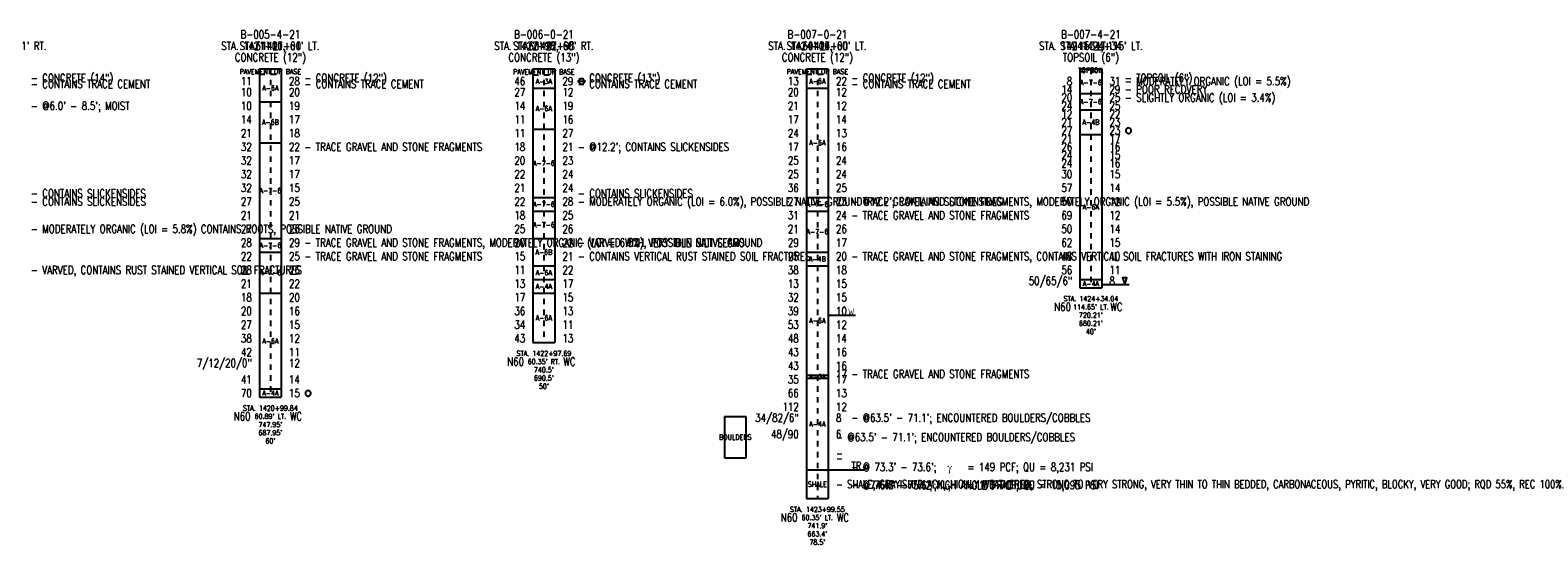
# Model space of a CAD drawing. Extents: x -0.8 to 53.2, y -0.8 to 8.6.
# Tile 2 of 2: x 25.6 to 53.2, y -0.8 to 8.6. Entities that reach past the tile are written whole.
import ezdxf
from ezdxf.enums import TextEntityAlignment as Align

# ---------------------------------------------------------------- set-up
doc = ezdxf.new("R2010")
doc.units = 0
doc.linetypes.add('Dash', pattern=[0.12, 0.08, -0.04])
doc.linetypes.add('Solid', pattern=[0])
doc.layers.get('0').update_dxf_attribs({"linetype": 'Solid'})
for name, color, linetype in [('GT_PROJECT_CELLS', 7, 'Solid'), ('GT_PROJECT_SOIL_BORING', 7, 'Solid'), ('GT_PROJECT_TEXT', 7, 'Solid'), ('GT_PROJECT_TEXT_2', 7, 'Solid'), ('GT_PROJECT_TEXT_3', 7, 'Solid'), ('SC_SCRATCH1', 7, 'Solid'), ('SC_SCRATCH10', 7, 'Solid'), ('SC_SCRATCH11', 7, 'Solid'), ('SC_SCRATCH2', 7, 'Solid'), ('SC_SCRATCH3', 7, 'Solid'), ('SC_SCRATCH4', 7, 'Solid'), ('SC_SCRATCH5', 7, 'Solid'), ('SC_SCRATCH6', 7, 'Solid'), ('SC_SCRATCH7', 7, 'Solid'), ('SC_SCRATCH8', 7, 'Solid'), ('SC_SCRATCH9', 7, 'Solid')]:
    doc.layers.add(name, color=color, linetype=linetype)
doc.styles.add('ROMAND', font='romand', dxfattribs={"height": 1})

# ---------------------------------------------------------------- blocks, each defined once
blk = doc.blocks.new('DGRFC_CIRCLE')
at = {"color": 7, "linetype": 'Solid'}
blk.add_lwpolyline([(0, -0.5), (0.04, -0.5), (0.08, -0.49), (0.12, -0.49), (0.15, -0.48), (0.19, -0.46), (0.23, -0.45), (0.26, -0.43), (0.29, -0.4), (0.32, -0.38), (0.35, -0.35), (0.38, -0.32), (0.4, -0.29), (0.43, -0.26), (0.45, -0.23), (0.46, -0.19), (0.48, -0.15), (0.49, -0.12), (0.49, -0.08), (0.5, -0.04), (0.5, 0), (0.5, 0.04), (0.49, 0.08), (0.49, 0.12), (0.48, 0.15), (0.46, 0.19), (0.45, 0.23), (0.43, 0.26), (0.4, 0.29), (0.38, 0.32), (0.35, 0.35), (0.32, 0.38), (0.29, 0.4), (0.26, 0.43), (0.23, 0.45), (0.19, 0.46), (0.15, 0.48), (0.12, 0.49), (0.08, 0.49), (0.04, 0.5), (0, 0.5), (-0.04, 0.5), (-0.08, 0.49), (-0.12, 0.49), (-0.15, 0.48), (-0.19, 0.46), (-0.23, 0.45), (-0.26, 0.43), (-0.29, 0.4), (-0.32, 0.38), (-0.35, 0.35), (-0.38, 0.32), (-0.4, 0.29), (-0.43, 0.26), (-0.45, 0.23), (-0.46, 0.19), (-0.48, 0.15), (-0.49, 0.12), (-0.49, 0.08), (-0.5, 0.04), (-0.5, 0), (-0.5, -0.04), (-0.49, -0.08), (-0.49, -0.12), (-0.48, -0.15), (-0.46, -0.19), (-0.45, -0.23), (-0.43, -0.26), (-0.4, -0.29), (-0.38, -0.32), (-0.35, -0.35), (-0.32, -0.38), (-0.29, -0.4), (-0.26, -0.43), (-0.23, -0.45), (-0.19, -0.46), (-0.15, -0.48), (-0.12, -0.49), (-0.08, -0.49), (-0.04, -0.5), (0, -0.5)], dxfattribs=at)
blk = doc.blocks.new('DGRFC_LINE_CIRCLE')
at = {"color": 7, "linetype": 'Solid'}
for points in [[(0.75, 0), (-0.75, 0)], [(0, -0.5), (0.04, -0.5), (0.08, -0.49), (0.12, -0.49), (0.15, -0.48), (0.19, -0.46), (0.23, -0.45), (0.26, -0.43), (0.29, -0.4), (0.32, -0.38), (0.35, -0.35), (0.38, -0.32), (0.4, -0.29), (0.43, -0.26), (0.45, -0.23), (0.46, -0.19), (0.48, -0.15), (0.49, -0.12), (0.49, -0.08), (0.5, -0.04), (0.5, 0), (0.5, 0.04), (0.49, 0.08), (0.49, 0.12), (0.48, 0.15), (0.46, 0.19), (0.45, 0.23), (0.43, 0.26), (0.4, 0.29), (0.38, 0.32), (0.35, 0.35), (0.32, 0.38), (0.29, 0.4), (0.26, 0.43), (0.23, 0.45), (0.19, 0.46), (0.15, 0.48), (0.12, 0.49), (0.08, 0.49), (0.04, 0.5), (0, 0.5), (-0.04, 0.5), (-0.08, 0.49), (-0.12, 0.49), (-0.15, 0.48), (-0.19, 0.46), (-0.23, 0.45), (-0.26, 0.43), (-0.29, 0.4), (-0.32, 0.38), (-0.35, 0.35), (-0.38, 0.32), (-0.4, 0.29), (-0.43, 0.26), (-0.45, 0.23), (-0.46, 0.19), (-0.48, 0.15), (-0.49, 0.12), (-0.49, 0.08), (-0.5, 0.04), (-0.5, 0), (-0.5, -0.04), (-0.49, -0.08), (-0.49, -0.12), (-0.48, -0.15), (-0.46, -0.19), (-0.45, -0.23), (-0.43, -0.26), (-0.4, -0.29), (-0.38, -0.32), (-0.35, -0.35), (-0.32, -0.38), (-0.29, -0.4), (-0.26, -0.43), (-0.23, -0.45), (-0.19, -0.46), (-0.15, -0.48), (-0.12, -0.49), (-0.08, -0.49), (-0.04, -0.5), (0, -0.5)]]:
    blk.add_lwpolyline(points, dxfattribs=at)
blk = doc.blocks.new('DGRFC_OHDOT$FREE$WATER')
at = {"color": 7}
for points in [[(-0.035, 0.08), (-0.0193, 0), (-0.035, 0.08), (-0.0151, 0.0142)], [(-0.035, 0.08), (-0.0151, 0.0142), (-0.035, 0.08), (-0.028, 0.08)], [(-0.0193, 0), (-0.0123, 0), (-0.0193, 0), (0, 0.0415)], [(-0.0193, 0), (0, 0.0415), (-0.0193, 0), (-0.0151, 0.0142)], [(0, 0.0415), (-0.0035, 0.0533), (0, 0.0415), (-0.0151, 0.0142)], [(0.0151, 0.0142), (0.0035, 0.0533), (0.0151, 0.0142), (-0.0035, 0.0533)], [(0, 0.0415), (0.0151, 0.0142), (0, 0.0415), (-0.0035, 0.0533)], [(0, 0.0415), (0.0123, 0), (0, 0.0415), (0.0193, 0)], [(0, 0.0415), (0.0193, 0), (0, 0.0415), (0.0151, 0.0142)], [(0.035, 0.08), (0.028, 0.08), (0.035, 0.08), (0.0151, 0.0142)], [(0.0193, 0), (0.035, 0.08), (0.0193, 0), (0.0151, 0.0142)]]:
    blk.add_solid(points, dxfattribs=at)
blk = doc.blocks.new('DMK_GAMMA$LC')
at = {"color": 7}
for points in [[(-29, 6), (-30, -3), (-29, 6), (-26, 0)], [(-30, -3), (-27, -6), (-30, -3), (-26, 0)], [(-26, 12), (-28, 9), (-26, 12), (-29, 6)], [(-26, 12), (-29, 6), (-26, 12), (-22, 5)], [(-29, 6), (-26, 0), (-29, 6), (-24, 3)], [(-29, 6), (-24, 3), (-29, 6), (-22, 5)], [(-22, 15), (-26, 12), (-22, 15), (-19, 5)], [(-26, 12), (-22, 5), (-26, 12), (-19, 5)], [(-14, 15), (-18, 16), (-14, 15), (-22, 15)], [(-14, 15), (-22, 15), (-14, 15), (-19, 5)], [(-14, 15), (-19, 5), (-14, 15), (-16, 5)], [(-8, 7), (-14, 15), (-8, 7), (-16, 5)], [(-8, 7), (-16, 5), (-8, 7), (-14, 3)], [(-10, 11), (-11, 13), (-10, 11), (-14, 15)], [(-8, 7), (-10, 11), (-8, 7), (-14, 15)], [(-8, 7), (-14, 3), (-8, 7), (-12, 1)], [(-5, -3), (-8, 7), (-5, -3), (-12, 1)], [(-5, -3), (-12, 1), (-5, -3), (-10, -2)], [(12, -1), (18, -10), (12, -1), (30, 14)], [(12, -1), (30, 14), (12, -1), (18, 14)], [(-30, -3), (-30, -6), (-30, -3), (-27, -6)], [(-10, -68), (-11, -74), (-10, -68), (-9, -79)], [(-11, -74), (-10, -77), (-11, -74), (-9, -79)], [(-5, -3), (-10, -2), (-5, -3), (-9, -8)], [(-9, -62), (-10, -68), (-9, -62), (2, -68)], [(-10, -68), (-9, -79), (-10, -68), (1, -75)], [(-10, -68), (1, -75), (-10, -68), (2, -68)], [(-1, -19), (-5, -3), (-1, -19), (-9, -8)], [(-1, -19), (-9, -8), (-1, -19), (-7, -17)], [(-2, -46), (-9, -62), (-2, -46), (2, -53)], [(-9, -62), (3, -60), (-9, -62), (2, -53)], [(-9, -62), (2, -68), (-9, -62), (3, -60)], [(-9, -79), (-1, -80), (-9, -79), (1, -75)], [(-9, -79), (-7, -80), (-9, -79), (-5, -81)], [(-9, -79), (-5, -81), (-9, -79), (-1, -80)], [(1, -37), (-1, -19), (1, -37), (-7, -17)], [(1, -37), (-7, -17), (1, -37), (-2, -46)], [(-5, -81), (-3, -81), (-5, -81), (-1, -80)], [(1, -37), (-2, -46), (1, -37), (2, -45)], [(-2, -46), (2, -53), (-2, -46), (2, -45)], [(-1, -80), (0, -78), (-1, -80), (1, -75)], [(7, -16), (1, -37), (7, -16), (10, -27)], [(1, -37), (2, -45), (1, -37), (10, -27)], [(12, -1), (7, -16), (12, -1), (18, -10)], [(7, -16), (12, -23), (7, -16), (18, -10)], [(7, -16), (10, -27), (7, -16), (12, -23)]]:
    blk.add_solid(points, dxfattribs=at)
blk = doc.blocks.new('DGRFC_OHDOT$WTLEV1')
at = {"color": 7, "linetype": 'Solid'}
blk.add_lwpolyline([(0, 0), (0.04, 0.12), (-0.04, 0.12), (0, 0)], dxfattribs=at)

msp = doc.modelspace()

# ---------------------------------------------------------------- linework, layer by layer
at = {"layer": 'GT_PROJECT_CELLS', "color": 7, "linetype": 'Solid'}
for points in [[(45.2, 3.91), (45.7, 3.91)], [(40.2, 3.35), (40.7, 3.35)]]:
    msp.add_lwpolyline(points, dxfattribs=at)
at = {"layer": 'GT_PROJECT_SOIL_BORING', "color": 7, "linetype": 'Solid'}
for points in [[(29.8, 7.85), (30.2, 7.85)], [(29.8, 7.85), (29.8, 1.85)], [(30.2, 7.85), (30.2, 1.85)], [(34.8, 7.85), (35.2, 7.85)], [(34.8, 7.85), (34.8, 2.85)], [(35.2, 7.85), (35.2, 2.85)], [(39.8, 7.85), (40.2, 7.85)], [(39.8, 7.85), (39.8, 0)], [(40.2, 7.85), (40.2, 0)], [(44.8, 7.85), (45.2, 7.85)], [(44.8, 7.85), (44.8, 3.85)], [(45.2, 7.85), (45.2, 3.85)], [(34.8, 7.5), (35.2, 7.5)], [(39.8, 7.5), (40.2, 7.5)], [(29.8, 7.25), (30.2, 7.25)], [(44.8, 7.4), (45.2, 7.4)], [(44.8, 7.1), (45.2, 7.1)], [(34.8, 6.75), (35.2, 6.75)], [(44.8, 6.65), (45.2, 6.65)], [(29.8, 6.5), (30.2, 6.5)], [(34.8, 5.5), (35.2, 5.5)], [(34.8, 5.25), (35.2, 5.25)], [(39.8, 5.5), (40.2, 5.5)], [(39.8, 5.25), (40.2, 5.25)], [(29.8, 4.75), (30.2, 4.75)], [(34.8, 4.75), (35.2, 4.75)], [(29.8, 4.5), (30.2, 4.5)], [(39.8, 4.5), (40.2, 4.5)], [(34.8, 4.25), (35.2, 4.25)], [(39.8, 4.25), (40.2, 4.25)], [(34.8, 4), (35.2, 4)], [(44.8, 4), (45.2, 4)], [(29.8, 3.75), (30.2, 3.75)], [(34.8, 3.75), (35.2, 3.75)], [(44.8, 3.85), (45.2, 3.85)], [(34.8, 2.85), (35.2, 2.85)], [(39.8, 2.25), (40.2, 2.25)], [(29.8, 2), (30.2, 2)], [(39.8, 2.2), (40.2, 2.2)], [(29.8, 1.85), (30.2, 1.85)], [(39.8, 0.52), (40.2, 0.52)], [(39.8, 0), (40.2, 0)]]:
    msp.add_lwpolyline(points, dxfattribs=at)
at = {"layer": 'GT_PROJECT_SOIL_BORING', "color": 7, "linetype": 'Dash'}
for points in [[(29.8, 7.75), (30.2, 7.75)], [(34.8, 7.742), (35.2, 7.742)], [(39.8, 7.75), (40.2, 7.75)], [(44.8, 7.8), (45.2, 7.8)]]:
    msp.add_lwpolyline(points, dxfattribs=at)
at = {"layer": 'GT_PROJECT_TEXT', "color": 7, "linetype": 'Solid'}
msp.add_lwpolyline([(40.2, 0.52), (40.85, 0.52)], dxfattribs=at)
at = {"layer": 'SC_SCRATCH11', "color": 7, "linetype": 'Solid'}
for points in [[(38.3, 1.5), (38.3, 0.74)], [(38.3, 1.5), (38.7, 1.5)], [(38.7, 0.74), (38.7, 1.5)], [(38.3, 0.74), (38.7, 0.74)]]:
    msp.add_lwpolyline(points, dxfattribs=at)
at = {"layer": 'SC_SCRATCH4', "color": 7, "linetype": 'Dash'}
for points in [[(30, 7.85), (30, 1.85)], [(35, 7.85), (35, 2.85)], [(40, 7.85), (40, 0)], [(45, 7.85), (45, 3.85)]]:
    msp.add_lwpolyline(points, dxfattribs=at)

# ---------------------------------------------------------------- block references
at = {"layer": 'GT_PROJECT_CELLS'}
for name, p, xscale, yscale in [('DGRFC_LINE_CIRCLE', (35.69, 7.62), 0.1, 0.1), ('DGRFC_CIRCLE', (45.69, 6.72), 0.100000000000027, 0.100000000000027), ('DGRFC_OHDOT$FREE$WATER', (40.62, 3.35), 1.5, 1.5), ('DGRFC_CIRCLE', (30.69, 1.92), 0.100000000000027, 0.100000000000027)]:
    msp.add_blockref(name, p, dxfattribs=dict(at, xscale=xscale, yscale=yscale))
msp.add_blockref('DGRFC_OHDOT$WTLEV1', (45.62, 3.91), dxfattribs=at)
at = {"layer": 'SC_SCRATCH8', "xscale": 0.001488, "yscale": 0.001488}
for p in [(42.4192, 0.5744), (42.4192, 0.2444)]:
    msp.add_blockref('DMK_GAMMA$LC', p, dxfattribs=at)

# ---------------------------------------------------------------- texts
at = {"layer": 'GT_PROJECT_TEXT', "color": 7, "style": 'ROMAND', "width": 0.78}
for s, p in [('B-005-4-21', (30, 8.48)), ('B-006-0-21', (35, 8.48)), ('B-007-0-21', (40, 8.48)), ('B-007-4-21', (45, 8.48)), ('CONCRETE (12")', (30, 8.06)), ('CONCRETE (13")', (35, 8.06)), ('CONCRETE (12")', (40, 8.06)), ('TOPSOIL (6")', (45, 8.06))]:
    msp.add_text(s, height=0.1488, dxfattribs=at).set_placement(p, align=Align.MIDDLE_CENTER)
at = {"layer": 'GT_PROJECT_TEXT_2', "color": 7, "style": 'ROMAND', "width": 0.78}
for s, p in [("61' LT.", (30, 8.27)), ("60' RT.", (35, 8.27)), ("60' LT.", (40, 8.27)), ("115' LT.", (45, 8.27))]:
    msp.add_text(s, height=0.1488, dxfattribs=at).set_placement(p, align=Align.MIDDLE_CENTER)
at = {"layer": 'GT_PROJECT_TEXT_3', "color": 7, "style": 'ROMAND', "width": 0.78}
for s, p in [('STA. 1421+00', (30, 8.27)), ('STA. 1422+98', (35, 8.27)), ('STA. 1424+00', (40, 8.27)), ('STA. 1424+34', (45, 8.27))]:
    msp.add_text(s, height=0.1488, dxfattribs=at).set_placement(p, align=Align.MIDDLE_CENTER)
at = {"layer": 'SC_SCRATCH1', "color": 7, "style": 'ROMAND', "width": 0.78}
for s, p in [('PAVEMENT OR BASE', (30, 7.8)), ('PAVEMENT OR BASE', (35, 7.796)), ('PAVEMENT OR BASE', (40, 7.8)), ('TOPSOIL', (45, 7.825)), ('A-6A', (30, 7.5)), ('A-3A', (35, 7.621)), ('A-6A', (40, 7.625)), ('A-7-6', (45, 7.6)), ('A-6A', (35, 7.125)), ('A-7-6', (45, 7.25)), ('A-6B', (30, 6.875)), ('A-4B', (45, 6.875)), ('A-6A', (40, 6.5)), ('A-7-6', (35, 6.125)), ('A-7-6', (30, 5.625)), ('A-7-6', (35, 5.375)), ('A-7-6', (40, 5.375)), ('A-6A', (45, 5.325)), ('A-7-6', (35, 5)), ('A-7-6', (40, 4.875)), ('A-7-6', (30, 4.625)), ('A-6B', (35, 4.5)), ('A-4B', (40, 4.375)), ('A-7-6', (30, 4.125)), ('A-6A', (35, 4.125)), ('A-4A', (35, 3.875)), ('A-4A', (45, 3.925)), ('A-6A', (35, 3.3)), ('A-6A', (40, 3.25)), ('A-6A', (30, 2.875)), ('A-3A', (40, 2.225)), ('A-4A', (30, 1.925)), ('A-4A', (40, 1.36)), ('BOULDERS', (38.5, 1.12)), ('SHALE', (40, 0.26))]:
    msp.add_text(s, height=0.093, dxfattribs=at).set_placement(p, align=Align.MIDDLE_CENTER)
at = {"layer": 'SC_SCRATCH10', "color": 7, "style": 'ROMAND', "width": 0.78}
for s, p in [("- @63.5' - 71.1'; ENCOUNTERED BOULDERS/COBBLES", (40.34, 1.12)), ('- SHALE, GRAYISH BLACK, HIGHLY WEATHERED, STRONG TO VERY STRONG, VERY THIN TO THIN BEDDED, CARBONACEOUS, PYRITIC, BLOCKY, VERY GOOD; RQD 55%, REC 100%.', (40.34, 0.26))]:
    msp.add_text(s, height=0.1488, dxfattribs=at).set_placement(p, align=Align.MIDDLE_LEFT)
at = {"layer": 'SC_SCRATCH2', "color": 7, "style": 'ROMAND', "width": 0.78}
for s, p in [('STA. 1424+34.04', (45, 3.65)), ("114.65' LT.", (45, 3.5)), ("720.21'", (45, 3.35)), ("680.21'", (45, 3.2)), ("40'", (45, 3.05)), ('STA. 1422+97.69', (35, 2.65)), ("60.35' RT.", (35, 2.5)), ("740.5'", (35, 2.35)), ("690.5'", (35, 2.2)), ("50'", (35, 2.05)), ('STA. 1420+99.84', (30, 1.65)), ("60.89' LT.", (30, 1.5)), ("747.95'", (30, 1.35)), ("687.95'", (30, 1.2)), ("60'", (30, 1.05)), ('STA. 1423+99.55', (40, -0.2)), ("60.35' LT.", (40, -0.35)), ("741.9'", (40, -0.5)), ("663.4'", (40, -0.65)), ("78.5'", (40, -0.8))]:
    msp.add_text(s, height=0.093, dxfattribs=at).set_placement(p, align=Align.MIDDLE_CENTER)
at = {"layer": 'SC_SCRATCH3', "color": 7, "style": 'ROMAND', "width": 0.78}
for s, p in [("STA. 1420+98, 61' RT.", (25, 8.27)), ("STA. 1421+00, 61' LT.", (30, 8.27)), ("STA. 1422+98, 60' RT.", (35, 8.27)), ("STA. 1424+00, 60' LT.", (40, 8.27)), ("STA. 1424+34, 115' LT.", (45, 8.27))]:
    msp.add_text(s, height=0.1488, dxfattribs=at).set_placement(p, align=Align.MIDDLE_CENTER)
at = {"layer": 'SC_SCRATCH5', "color": 7, "style": 'ROMAND', "width": 0.78}
for s, p in [('11', (29.66, 7.55)), ('10', (29.66, 7.35)), ('46', (34.66, 7.55)), ('27', (34.66, 7.35)), ('20', (39.66, 7.35)), ('13', (39.66, 7.55)), ('14', (44.66, 7.4)), ('8', (44.66, 7.55)), ('10', (29.66, 7.1)), ('14', (34.66, 7.1)), ('21', (39.66, 7.1)), ('20', (44.66, 7.25)), ('24', (44.66, 7.1)), ('14', (29.66, 6.85)), ('11', (34.66, 6.85)), ('17', (39.66, 6.85)), ('21', (44.66, 6.8)), ('12', (44.66, 6.95)), ('21', (29.66, 6.6)), ('11', (34.66, 6.6)), ('24', (39.66, 6.6)), ('27', (44.66, 6.65)), ('21', (44.66, 6.5)), ('32', (29.66, 6.35)), ('18', (34.66, 6.35)), ('17', (39.66, 6.35)), ('26', (44.66, 6.35)), ('24', (44.66, 6.2)), ('32', (29.66, 6.1)), ('20', (34.66, 6.1)), ('25', (39.66, 6.1)), ('24', (44.66, 6.05)), ('32', (29.66, 5.85)), ('22', (34.66, 5.85)), ('25', (39.66, 5.85)), ('30', (44.66, 5.85)), ('32', (29.66, 5.6)), ('21', (34.66, 5.6)), ('36', (39.66, 5.6)), ('57', (44.66, 5.6)), ('27', (29.66, 5.35)), ('21', (29.66, 5.1)), ('22', (34.66, 5.35)), ('18', (34.66, 5.1)), ('31', (39.66, 5.1)), ('27', (39.66, 5.35)), ('50', (44.66, 5.35)), ('69', (44.66, 5.1)), ('27', (29.66, 4.85)), ('25', (34.66, 4.85)), ('21', (39.66, 4.85)), ('50', (44.66, 4.85)), ('28', (29.66, 4.6)), ('20', (34.66, 4.6)), ('29', (39.66, 4.6)), ('62', (44.66, 4.6)), ('22', (29.66, 4.35)), ('15', (34.66, 4.35)), ('25', (39.66, 4.35)), ('48', (44.66, 4.35)), ('28', (29.66, 4.1)), ('11', (34.66, 4.1)), ('38', (39.66, 4.1)), ('56', (44.66, 4.1)), ('21', (29.66, 3.85)), ('13', (34.66, 3.85)), ('13', (39.66, 3.85)), ('50/65/6"', (44.66, 3.9)), ('18', (29.66, 3.6)), ('17', (34.66, 3.6)), ('32', (39.66, 3.6)), ('20', (29.66, 3.35)), ('36', (34.66, 3.35)), ('39', (39.66, 3.35)), ('27', (29.66, 3.1)), ('34', (34.66, 3.1)), ('53', (39.66, 3.1)), ('38', (29.66, 2.85)), ('43', (34.66, 2.85)), ('48', (39.66, 2.85)), ('7/12/20/0"', (29.66, 2.4)), ('42', (29.66, 2.6)), ('43', (39.66, 2.6)), ('43', (39.66, 2.35)), ('41', (29.66, 2.1)), ('35', (39.66, 2.1)), ('70', (29.66, 1.85)), ('66', (39.66, 1.85)), ('112', (39.66, 1.6)), ('34/82/6"', (39.66, 1.4)), ('48/90', (39.66, 1.1))]:
    msp.add_text(s, height=0.1488, dxfattribs=at).set_placement(p, align=Align.RIGHT)
at = {"layer": 'SC_SCRATCH6', "color": 7, "style": 'ROMAND', "width": 0.78}
for s, p in [('28', (30.34, 7.55)), ('20', (30.34, 7.35)), ('29', (35.34, 7.55)), ('12', (35.34, 7.35)), ('22', (40.34, 7.55)), ('12', (40.34, 7.35)), ('31', (45.34, 7.55)), ('29', (45.34, 7.4)), ('19', (30.34, 7.1)), ('19', (35.34, 7.1)), ('12', (40.34, 7.1)), ('25', (45.34, 7.25)), ('25', (45.34, 7.1)), ('17', (30.34, 6.85)), ('16', (35.34, 6.85)), ('14', (40.34, 6.85)), ('22', (45.34, 6.95)), ('23', (45.34, 6.8)), ('18', (30.34, 6.6)), ('27', (35.34, 6.6)), ('13', (40.34, 6.6)), ('23', (45.34, 6.65)), ('17', (45.34, 6.5)), ('22', (30.34, 6.35)), ('21', (35.34, 6.35)), ('16', (40.34, 6.35)), ('16', (45.34, 6.35)), ('15', (45.34, 6.2)), ('17', (30.34, 6.1)), ('23', (35.34, 6.1)), ('24', (40.34, 6.1)), ('16', (45.34, 6.05)), ('17', (30.34, 5.85)), ('24', (35.34, 5.85)), ('24', (40.34, 5.85)), ('15', (45.34, 5.85)), ('15', (30.34, 5.6)), ('24', (35.34, 5.6)), ('25', (40.34, 5.6)), ('14', (45.34, 5.6)), ('25', (30.34, 5.35)), ('21', (30.34, 5.1)), ('28', (35.34, 5.35)), ('25', (35.34, 5.1)), ('23', (40.34, 5.35)), ('24', (40.34, 5.1)), ('12', (45.34, 5.35)), ('12', (45.34, 5.1)), ('26', (30.34, 4.85)), ('26', (35.34, 4.85)), ('26', (40.34, 4.85)), ('14', (45.34, 4.85)), ('29', (30.34, 4.6)), ('22', (35.34, 4.6)), ('17', (40.34, 4.6)), ('15', (45.34, 4.6)), ('25', (30.34, 4.35)), ('21', (35.34, 4.35)), ('20', (40.34, 4.35)), ('10', (45.34, 4.35)), ('26', (30.34, 4.1)), ('22', (35.34, 4.1)), ('18', (40.34, 4.1)), ('11', (45.34, 4.1)), ('22', (30.34, 3.85)), ('17', (35.34, 3.85)), ('15', (40.34, 3.85)), ('8', (45.34, 3.9)), ('20', (30.34, 3.6)), ('15', (35.34, 3.6)), ('15', (40.34, 3.6)), ('16', (30.34, 3.35)), ('13', (35.34, 3.35)), ('10', (40.34, 3.35)), ('15', (30.34, 3.1)), ('11', (35.34, 3.1)), ('12', (40.34, 3.1)), ('12', (30.34, 2.85)), ('13', (35.34, 2.85)), ('14', (40.34, 2.85)), ('11', (30.34, 2.6)), ('12', (30.34, 2.4)), ('16', (40.34, 2.6)), ('16', (40.34, 2.35)), ('14', (30.34, 2.1)), ('17', (40.34, 2.2)), ('17', (40.34, 2.1)), ('15', (30.34, 1.85)), ('13', (40.34, 1.85)), ('12', (40.34, 1.6)), ('8', (40.34, 1.4)), ('6', (40.34, 1.1)), ('-', (40.34, 0.75)), ('-', (40.34, 0.66)), ('TR', (40.62, 0.52))]:
    msp.add_text(s, height=0.1488, dxfattribs=at).set_placement(p)
at = {"layer": 'SC_SCRATCH7', "color": 7, "style": 'ROMAND', "width": 0.78}
for s, p in [('- CONTAINS TRACE CEMENT', (25.62, 7.5)), ('- CONTAINS TRACE CEMENT', (30.62, 7.5)), ('- CONTAINS TRACE CEMENT', (35.62, 7.5)), ('- CONTAINS TRACE CEMENT', (40.62, 7.5)), ('- MODERATELY ORGANIC (LOI = 5.5%)', (45.62, 7.55)), ('- POOR RECOVERY', (45.62, 7.4)), ('- SLIGHTLY ORGANIC (LOI = 3.4%)', (45.62, 7.25)), ('- TRACE GRAVEL AND STONE FRAGMENTS', (30.62, 6.35)), ('- CONTAINS SLICKENSIDES', (25.62, 5.5)), ('- CONTAINS SLICKENSIDES', (35.62, 5.5)), ('- MODERATELY ORGANIC (LOI = 6.0%), POSSIBLE NATIVE GROUND', (35.62, 5.35)), ('- TRACE GRAVEL AND STONE FRAGMENTS, MODERATELY ORGANIC (LOI = 5.5%), POSSIBLE NATIVE GROUND', (40.62, 5.35)), ('- CONTAINS SLICKENSIDES', (25.62, 5.35)), ('- TRACE GRAVEL AND STONE FRAGMENTS', (40.62, 5.1)), ('- MODERATELY ORGANIC (LOI = 5.8%) CONTAINS ROOTS, POSSIBLE NATIVE GROUND', (25.62, 4.85)), ('- TRACE GRAVEL AND STONE FRAGMENTS, MODERATELY ORGANIC (LOI = 6.5%), POSSIBLE NATIVE GROUND', (30.62, 4.6)), ('- VARVED WITH VERY THIN SILT SEAMS', (35.62, 4.6)), ('- TRACE GRAVEL AND STONE FRAGMENTS', (30.62, 4.35)), ('- CONTAINS VERTICAL RUST STAINED SOIL FRACTURES', (35.62, 4.35)), ('- TRACE GRAVEL AND STONE FRAGMENTS, CONTAINS VERTICAL SOIL FRACTURES WITH IRON STAINING', (40.62, 4.35)), ('- VARVED, CONTAINS RUST STAINED VERTICAL SOIL FRACTURES', (25.62, 4.1)), ('- TRACE GRAVEL AND STONE FRAGMENTS', (40.62, 2.2))]:
    msp.add_text(s, height=0.1488, dxfattribs=at).set_placement(p)
at = {"layer": 'SC_SCRATCH8', "color": 7, "style": 'ROMAND', "width": 0.78}
for s, p in [('- CONCRETE (14")', (25.62, 7.61)), ('- CONCRETE (12")', (30.62, 7.61)), ('- CONCRETE (13")', (35.62, 7.61)), ('- CONCRETE (12")', (40.62, 7.61)), ('- TOPSOIL (6")', (45.62, 7.61)), ("- @6.0' - 8.5'; MOIST", (25.62, 7.1)), ("- @12.2'; CONTAINS SLICKENSIDES", (35.62, 6.35)), ("- @12.2'; CONTAINS SLICKENSIDES", (40.62, 5.35)), ("- @63.5' - 71.1'; ENCOUNTERED BOULDERS/COBBLES", (40.62, 1.4)), ("- @ 73.3' - 73.6';     = 149 PCF; QU = 8,231 PSI", (40.62, 0.5)), ("- @74.4' - 75.6'; HIGH ANGLE FRACTURE", (40.62, 0.17)), ("- @ 76.8' - 77.2';     = 170 PCF; QU = 15,095 PSI", (40.62, 0.17))]:
    msp.add_text(s, height=0.1488, dxfattribs=at).set_placement(p)
at = {"layer": 'SC_SCRATCH9', "color": 7, "style": 'ROMAND', "width": 0.78}
for s, p in [('N60', (44.4839, 3.5)), ('WC', (45.4673, 3.5)), ('N60', (34.4839, 2.5)), ('WC', (35.4673, 2.5)), ('N60', (29.4839, 1.5)), ('WC', (30.4673, 1.5)), ('N60', (39.4839, -0.35)), ('WC', (40.4673, -0.35))]:
    msp.add_text(s, height=0.1488, dxfattribs=at).set_placement(p, align=Align.MIDDLE_CENTER)

doc.saveas('drawing.dxf')
